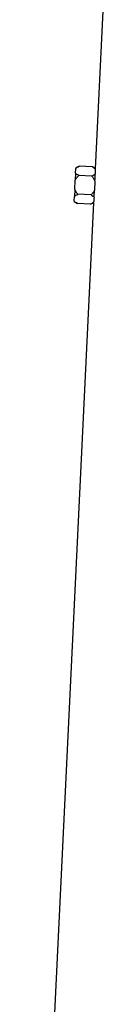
# Model space of a CAD drawing. Header units: millimetres. Extents: x 14 to 813, y 9 to 2008.
# Tile 6 of 9: x 208 to 248, y 1009 to 1509. Entities that reach past the tile are written whole.
import ezdxf

# ---------------------------------------------------------------- set-up
doc = ezdxf.new("R2010")
doc.units = ezdxf.units.MM

msp = doc.modelspace()

# ---------------------------------------------------------------- linework, layer by layer
at = {"color": 7, "linetype": 'Continuous', "lineweight": 25}
for p, q in [((248.16, 1524.43), (243.76, 1433.04)), ((235.61, 1434.32), (233.92, 1433.45)), ((242.32, 1434), (235.61, 1434.32)), ((233.8, 1430.86), (233.62, 1427.25)), ((233.8, 1430.86), (233.91, 1433.19)), ((233.92, 1433.45), (233.91, 1433.19)), ((242.09, 1429.25), (235.38, 1429.58)), ((243.77, 1433.06), (242.32, 1434)), ((243.76, 1432.86), (243.76, 1433.04)), ((233.4, 1422.58), (233.62, 1427.25)), ((243.61, 1426.76), (243.39, 1422.1)), ((243.62, 1426.96), (243.61, 1426.76)), ((233.4, 1422.58), (233.22, 1418.96)), ((241.63, 1419.77), (234.92, 1420.09)), ((243.39, 1422.1), (243.38, 1421.92)), ((242.93, 1415.81), (207.66, 682.43)), ((233.11, 1416.63), (233.1, 1416.37)), ((233.1, 1416.37), (234.69, 1415.35)), ((233.11, 1416.63), (233.22, 1418.96)), ((241.4, 1415.02), (234.69, 1415.35)), ((241.4, 1415.02), (242.93, 1415.81)), ((242.94, 1415.89), (242.95, 1416.02))]:
    msp.add_line(p, q, dxfattribs=at)
for centre, major_axis, start_param, end_param in [((466.18, 1419.65), (222.27, -16.05), 3.163712, 3.183494), ((466.18, 1400.62), (223.19, -16.11), 3.12745, 3.147172)]:
    msp.add_ellipse(centre, major_axis=major_axis, ratio=0.576237, start_param=start_param, end_param=end_param, dxfattribs=at)
for points, knots in [([(233.91, 1433.19), (234.13, 1433.4), (234.39, 1433.6), (234.96, 1433.97), (235.28, 1434.15), (235.61, 1434.32)], [0, 0, 0, 0, 0.5, 0.5, 1, 1, 1, 1]), ([(233.62, 1427.25), (233.85, 1427.68), (234.12, 1428.08), (234.72, 1428.86), (235.04, 1429.23), (235.38, 1429.58)], [0, 0, 0, 0, 0.5, 0.5, 1, 1, 1, 1]), ([(235.38, 1429.58), (235.07, 1429.78), (234.77, 1429.98), (234.23, 1430.41), (233.99, 1430.63), (233.8, 1430.86)], [0, 0, 0, 0, 0.5, 0.5, 1, 1, 1, 1]), ([(243.72, 1430.32), (243.5, 1430.12), (243.25, 1429.94), (242.7, 1429.58), (242.4, 1429.42), (242.09, 1429.25)], [0, 0, 0, 0, 0.5, 0.5, 1, 1, 1, 1]), ([(242.32, 1434), (242.59, 1433.82), (242.85, 1433.64), (243.22, 1433.36), (243.34, 1433.26), (243.56, 1433.06), (243.66, 1432.96), (243.76, 1432.86)], [0, 0, 0, 0, 0.5, 0.5, 0.75, 0.75, 1, 1, 1, 1]), ([(243.62, 1426.96), (243.64, 1427.58), (243.66, 1428.18), (243.69, 1429.03), (243.69, 1429.3), (243.71, 1429.83), (243.71, 1430.08), (243.72, 1430.32)], [0, 0, 0, 0, 0.5, 0.5, 0.75, 0.75, 1, 1, 1, 1]), ([(242.09, 1429.25), (242.39, 1428.87), (242.67, 1428.48), (243.19, 1427.65), (243.42, 1427.22), (243.61, 1426.76)], [0, 0, 0, 0, 0.5, 0.5, 1, 1, 1, 1]), ([(233.22, 1418.96), (233.44, 1419.18), (233.71, 1419.37), (234.28, 1419.74), (234.59, 1419.92), (234.92, 1420.09)], [0, 0, 0, 0, 0.5, 0.5, 1, 1, 1, 1]), ([(234.92, 1420.09), (234.62, 1420.47), (234.34, 1420.87), (233.82, 1421.7), (233.59, 1422.13), (233.4, 1422.58)], [0, 0, 0, 0, 0.5, 0.5, 1, 1, 1, 1]), ([(243.39, 1422.1), (243.16, 1421.67), (242.89, 1421.26), (242.29, 1420.49), (241.97, 1420.12), (241.63, 1419.77)], [0, 0, 0, 0, 0.5, 0.5, 1, 1, 1, 1]), ([(241.63, 1419.77), (241.93, 1419.58), (242.21, 1419.38), (242.72, 1418.98), (242.96, 1418.77), (243.15, 1418.55)], [0, 0, 0, 0, 0.5, 0.5, 1, 1, 1, 1]), ([(243.15, 1418.55), (243.19, 1419.03), (243.23, 1419.56), (243.28, 1420.41), (243.3, 1420.7), (243.34, 1421.3), (243.36, 1421.61), (243.38, 1421.92)], [0, 0, 0, 0, 0.5, 0.5, 0.75, 0.75, 1, 1, 1, 1]), ([(234.69, 1415.35), (234.38, 1415.55), (234.09, 1415.75), (233.56, 1416.18), (233.31, 1416.4), (233.11, 1416.63)], [0, 0, 0, 0, 0.5, 0.5, 1, 1, 1, 1]), ([(242.95, 1416.02), (242.74, 1415.83), (242.5, 1415.66), (241.98, 1415.33), (241.69, 1415.17), (241.4, 1415.02)], [0, 0, 0, 0, 0.5, 0.5, 1, 1, 1, 1])]:
    msp.add_open_spline(points, degree=3, knots=knots, dxfattribs=at)

doc.saveas('drawing.dxf')
